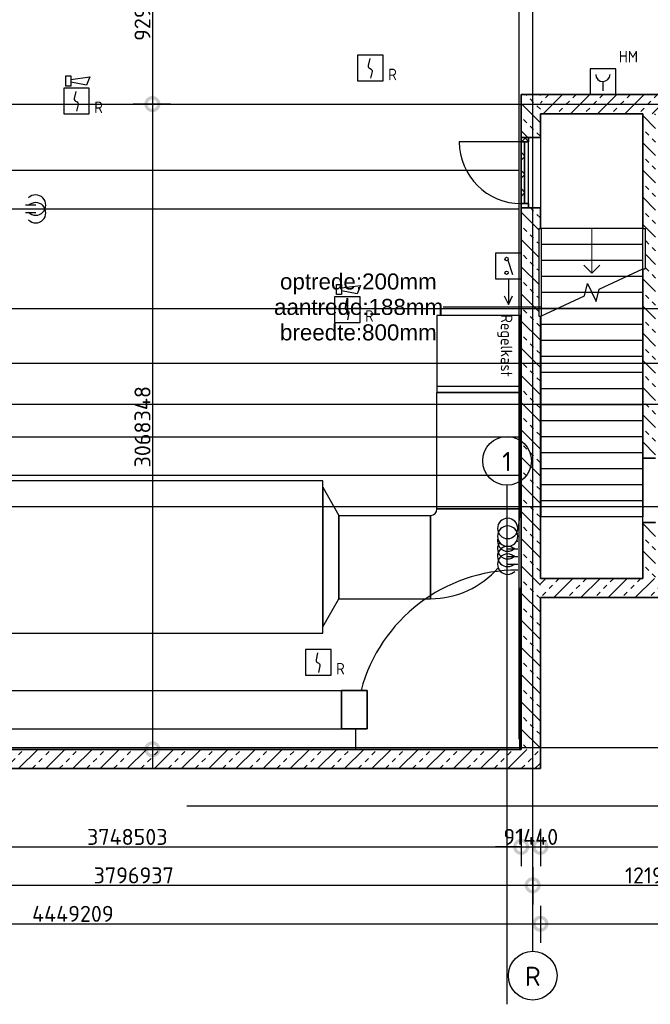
# Model space of a CAD drawing. Header units: millimetres. Extents: x 30 to 114532, y 6 to 49279.
# Tile 2 of 10: x 65403 to 75248, y 11221 to 26581. Entities that reach past the tile are written whole.
import ezdxf
from ezdxf.enums import TextEntityAlignment as Align

# ---------------------------------------------------------------- set-up
doc = ezdxf.new("R2010")
doc.units = ezdxf.units.MM
doc.header["$LTSCALE"] = 100
for name, pattern in [('NLRS_stramien', [1650, 1000, -250, 150, -250]), ('NLRS_streep-kort', [400, 200, -200]), ('SW_doorsnedelijn', [1950, 750, -150, 0, -150, 750, -150])]:
    doc.linetypes.add(name, pattern=pattern)
doc.layers.add('EL6511--', color=3, linetype='Continuous')
doc.layers.add('XREF', color=254, linetype='Continuous')
doc.styles.add('Arial_2', font='arial.ttf', dxfattribs={"height": 250})
doc.styles.add('ISOCPEUR', font='isocpeur.ttf', dxfattribs={"height": 300})
doc.styles.add('ISOCPEUR_1', font='isocpeur.ttf', dxfattribs={"height": 250})
doc.styles.add('STABICAD-018', font='ISOCP.SHX', dxfattribs={"height": 180})
doc.dimstyles.new('NLRS_2_5mm_mm_bol_continuous_swe', dxfattribs={"dimscale": 304.8, "dimtxt": 0.816914, "dimasz": 1.312336, "dimexe": 0.984252, "dimexo": 0.0625, "dimgap": 0.098425, "dimtad": 1, "dimdec": 0, "dimlfac": 304.8, "dimdsep": 46, "dimtxsty": 'ISOCPEUR_1', "dimblk1": 'DOTSMALL', "dimblk2": 'DOTSMALL', "dimsah": 1, "dimcen": 0.09, "dimdle": 0.984252, "dimazin": 0, "dimtfac": 1, "dimtdec": 4, "dimtix": 1, "dimtmove": 0, "dimatfit": 3, "dimfxl": 0.003229, "dimfxlon": 1, "dimtvp": 1, "dimtolj": 1, "dimtzin": 0, "dimarcsym": 2})
pattern_1 = [(45, (73010.08, 3520.52), (-141.4214, 141.4214), []), (135, (73010.08, 3520.52), (-141.4214, -141.4214), [])]

# ---------------------------------------------------------------- blocks, each defined once
blk = doc.blocks.new('_DotSmall')
at = {"color": 0, "linetype": 'ByBlock', "const_width": 0.5}
blk.add_lwpolyline([(-0.0625, 0, 1), (0.0625, 0, 1)], format="xyb", close=True, dxfattribs=at)
blk = doc.blocks.new('*D14')
at = {"layer": 'Defpoints', "color": 0, "lineweight": 100, "transparency": 16777216}
for p in [(67175, 28314), (67475, 25264), (67775, 25264)]:
    blk.add_point(p, dxfattribs=at)
at = {"layer": 'XREF', "color": 0, "lineweight": -2, "transparency": 16777216}
for p, q in [((67475, 28614), (67475, 24964)), ((67194, 28314), (67775, 28314)), ((67756, 25264), (67175, 25264))]:
    blk.add_line(p, q, dxfattribs=at)
at = {"layer": 'XREF', "color": 0, "lineweight": -2, "transparency": 16777216, "xscale": 400, "yscale": 400, "zscale": 400}
for p, rotation in [((67475, 28314), 90), ((67475, 25264), 270)]:
    blk.add_blockref('_DotSmall', p, dxfattribs=dict(at, rotation=rotation))
at = {"layer": 'XREF', "color": 0, "transparency": 16777216, "insert": (67320, 26789), "char_height": 250, "width": 850.41, "attachment_point": 5, "rotation": 90, "style": 'ISOCPEUR_1'}
blk.add_mtext('\\A1;929640', dxfattribs=at)
blk = doc.blocks.new('*D15')
at = {"layer": 'Defpoints', "color": 0, "lineweight": 100, "transparency": 16777216}
for p in [(67775, 25264), (67475, 15198), (67775, 15198)]:
    blk.add_point(p, dxfattribs=at)
at = {"layer": 'XREF', "color": 0, "lineweight": -2, "transparency": 16777216}
for p, q in [((67475, 25564), (67475, 14898)), ((67756, 25264), (67175, 25264)), ((67756, 15198), (67175, 15198))]:
    blk.add_line(p, q, dxfattribs=at)
at = {"layer": 'XREF', "color": 0, "lineweight": -2, "transparency": 16777216, "xscale": 400, "yscale": 400, "zscale": 400}
for p, rotation in [((67475, 25264), 90), ((67475, 15198), 270)]:
    blk.add_blockref('_DotSmall', p, dxfattribs=dict(at, rotation=rotation))
at = {"layer": 'XREF', "color": 0, "transparency": 16777216, "insert": (67320, 20231), "char_height": 250, "width": 999.81, "attachment_point": 5, "rotation": 90, "style": 'ISOCPEUR_1'}
blk.add_mtext('\\A1;3068348', dxfattribs=at)
blk = doc.blocks.new('*D33')
at = {"layer": 'Defpoints', "color": 0, "lineweight": 100, "transparency": 16777216}
for p in [(60955, 13377), (73412, 13377), (73412, 13077)]:
    blk.add_point(p, dxfattribs=at)
at = {"layer": 'XREF', "color": 0, "lineweight": -2, "transparency": 16777216}
for p, q in [((60955, 13358), (60955, 12777)), ((73412, 13358), (73412, 12777)), ((60655, 13077), (73712, 13077))]:
    blk.add_line(p, q, dxfattribs=at)
at = {"layer": 'XREF', "color": 0, "lineweight": -2, "transparency": 16777216, "xscale": 400, "yscale": 400, "zscale": 400, "rotation": 180}
blk.add_blockref('_DotSmall', (60955, 13077), dxfattribs=at)
at = {"layer": 'XREF', "color": 0, "lineweight": -2, "transparency": 16777216, "xscale": 400, "yscale": 400, "zscale": 400}
blk.add_blockref('_DotSmall', (73412, 13077), dxfattribs=at)
at = {"layer": 'XREF', "color": 0, "transparency": 16777216, "insert": (67183, 13232), "char_height": 250, "width": 1028.54, "attachment_point": 5, "style": 'ISOCPEUR_1'}
blk.add_mtext('\\A1;3796937', dxfattribs=at)
blk = doc.blocks.new('*D34')
at = {"layer": 'Defpoints', "color": 0, "lineweight": 100, "transparency": 16777216}
for p in [(73412, 13377), (77412, 13377), (77412, 13077)]:
    blk.add_point(p, dxfattribs=at)
at = {"layer": 'XREF', "color": 0, "lineweight": -2, "transparency": 16777216}
for p, q in [((73412, 13358), (73412, 12777)), ((77412, 13358), (77412, 12777)), ((73112, 13077), (77712, 13077))]:
    blk.add_line(p, q, dxfattribs=at)
at = {"layer": 'XREF', "color": 0, "lineweight": -2, "transparency": 16777216, "xscale": 400, "yscale": 400, "zscale": 400, "rotation": 180}
blk.add_blockref('_DotSmall', (73412, 13077), dxfattribs=at)
at = {"layer": 'XREF', "color": 0, "lineweight": -2, "transparency": 16777216, "xscale": 400, "yscale": 400, "zscale": 400}
blk.add_blockref('_DotSmall', (77412, 13077), dxfattribs=at)
at = {"layer": 'XREF', "color": 0, "transparency": 16777216, "insert": (75412, 13232), "char_height": 250, "width": 879.14, "attachment_point": 5, "style": 'ISOCPEUR_1'}
blk.add_mtext('\\A1;1219200', dxfattribs=at)
blk = doc.blocks.new('*D52')
at = {"layer": 'Defpoints', "color": 0, "lineweight": 100, "transparency": 16777216}
for p in [(58935, 12777), (73532, 12777), (73532, 12477)]:
    blk.add_point(p, dxfattribs=at)
at = {"layer": 'XREF', "color": 0, "lineweight": -2, "transparency": 16777216}
for p, q in [((58935, 12758), (58935, 12177)), ((73532, 12758), (73532, 12177)), ((58635, 12477), (73832, 12477))]:
    blk.add_line(p, q, dxfattribs=at)
at = {"layer": 'XREF', "color": 0, "lineweight": -2, "transparency": 16777216, "xscale": 400, "yscale": 400, "zscale": 400, "rotation": 180}
blk.add_blockref('_DotSmall', (58935, 12477), dxfattribs=at)
at = {"layer": 'XREF', "color": 0, "lineweight": -2, "transparency": 16777216, "xscale": 400, "yscale": 400, "zscale": 400}
blk.add_blockref('_DotSmall', (73532, 12477), dxfattribs=at)
at = {"layer": 'XREF', "color": 0, "transparency": 16777216, "insert": (66233, 12632), "char_height": 250, "width": 1028.54, "attachment_point": 5, "style": 'ISOCPEUR_1'}
blk.add_mtext('\\A1;4449209', dxfattribs=at)
blk = doc.blocks.new('*D53')
at = {"layer": 'Defpoints', "color": 0, "lineweight": 100, "transparency": 16777216}
for p in [(73532, 12777), (81412, 12777), (81412, 12477)]:
    blk.add_point(p, dxfattribs=at)
at = {"layer": 'XREF', "color": 0, "lineweight": -2, "transparency": 16777216}
for p, q in [((73532, 12758), (73532, 12177)), ((81412, 12758), (81412, 12177)), ((73232, 12477), (81712, 12477))]:
    blk.add_line(p, q, dxfattribs=at)
at = {"layer": 'XREF', "color": 0, "lineweight": -2, "transparency": 16777216, "xscale": 400, "yscale": 400, "zscale": 400, "rotation": 180}
blk.add_blockref('_DotSmall', (73532, 12477), dxfattribs=at)
at = {"layer": 'XREF', "color": 0, "lineweight": -2, "transparency": 16777216, "xscale": 400, "yscale": 400, "zscale": 400}
blk.add_blockref('_DotSmall', (81412, 12477), dxfattribs=at)
at = {"layer": 'XREF', "color": 0, "transparency": 16777216, "insert": (77472, 12632), "char_height": 250, "width": 850.41, "attachment_point": 5, "style": 'ISOCPEUR_1'}
blk.add_mtext('\\A1;2401824', dxfattribs=at)
blk = doc.blocks.new('*D69')
at = {"layer": 'Defpoints', "color": 0, "lineweight": 100, "transparency": 16777216}
for p in [(60934, 13977), (73232, 13977), (73232, 13677)]:
    blk.add_point(p, dxfattribs=at)
at = {"layer": 'XREF', "color": 0, "lineweight": -2, "transparency": 16777216}
for p, q in [((60934, 13958), (60934, 13377)), ((73232, 13958), (73232, 13377)), ((60634, 13677), (73532, 13677))]:
    blk.add_line(p, q, dxfattribs=at)
at = {"layer": 'XREF', "color": 0, "lineweight": -2, "transparency": 16777216, "xscale": 400, "yscale": 400, "zscale": 400, "rotation": 180}
blk.add_blockref('_DotSmall', (60934, 13677), dxfattribs=at)
at = {"layer": 'XREF', "color": 0, "lineweight": -2, "transparency": 16777216, "xscale": 400, "yscale": 400, "zscale": 400}
blk.add_blockref('_DotSmall', (73232, 13677), dxfattribs=at)
at = {"layer": 'XREF', "color": 0, "transparency": 16777216, "insert": (67083, 13832), "char_height": 250, "width": 999.81, "attachment_point": 5, "style": 'ISOCPEUR_1'}
blk.add_mtext('\\A1;3748503', dxfattribs=at)
blk = doc.blocks.new('*D70')
at = {"layer": 'Defpoints', "color": 0, "lineweight": 100, "transparency": 16777216}
for p in [(73232, 13977), (73532, 13977), (73532, 13677)]:
    blk.add_point(p, dxfattribs=at)
at = {"layer": 'XREF', "color": 0, "lineweight": -2, "transparency": 16777216}
for p, q in [((73232, 13958), (73232, 13377)), ((73532, 13958), (73532, 13377)), ((73232, 13677), (72832, 13677)), ((73232, 13677), (73532, 13677)), ((73532, 13677), (73932, 13677))]:
    blk.add_line(p, q, dxfattribs=at)
at = {"layer": 'XREF', "color": 0, "lineweight": -2, "transparency": 16777216, "xscale": 400, "yscale": 400, "zscale": 400}
blk.add_blockref('_DotSmall', (73232, 13677), dxfattribs=at)
at = {"layer": 'XREF', "color": 0, "lineweight": -2, "transparency": 16777216, "xscale": 400, "yscale": 400, "zscale": 400, "rotation": 180}
blk.add_blockref('_DotSmall', (73532, 13677), dxfattribs=at)
at = {"layer": 'XREF', "color": 0, "transparency": 16777216, "insert": (73382, 13832), "char_height": 250, "width": 637.81, "attachment_point": 5, "style": 'ISOCPEUR_1'}
blk.add_mtext('\\A1;91440', dxfattribs=at)
blk = doc.blocks.new('*D71')
at = {"layer": 'Defpoints', "color": 0, "lineweight": 100, "transparency": 16777216}
for p in [(73532, 13977), (81012, 13977), (81012, 13677)]:
    blk.add_point(p, dxfattribs=at)
at = {"layer": 'XREF', "color": 0, "lineweight": -2, "transparency": 16777216}
for p, q in [((73532, 13958), (73532, 13377)), ((81012, 13958), (81012, 13377)), ((73232, 13677), (81312, 13677))]:
    blk.add_line(p, q, dxfattribs=at)
at = {"layer": 'XREF', "color": 0, "lineweight": -2, "transparency": 16777216, "xscale": 400, "yscale": 400, "zscale": 400, "rotation": 180}
blk.add_blockref('_DotSmall', (73532, 13677), dxfattribs=at)
at = {"layer": 'XREF', "color": 0, "lineweight": -2, "transparency": 16777216, "xscale": 400, "yscale": 400, "zscale": 400}
blk.add_blockref('_DotSmall', (81012, 13677), dxfattribs=at)
at = {"layer": 'XREF', "color": 0, "transparency": 16777216, "insert": (77272, 13832), "char_height": 250, "width": 879.14, "attachment_point": 5, "style": 'ISOCPEUR_1'}
blk.add_mtext('\\A1;2279904', dxfattribs=at)
blk = doc.blocks.new('VB653ORM')
at = {"color": 0, "linetype": 'Continuous'}
for p, q in [((-2, 2), (-2, -2)), ((2, 2), (-2, 2)), ((2, -2), (2, 2)), ((-2, -2), (2, -2))]:
    blk.add_line(p, q, dxfattribs=at)
blk.add_lwpolyline([(-0.12, 1.47), (-0.34, 0.38, 0.399092), (-0.04, -0.09, -0.403068), (0.25, -0.56), (0.02, -1.6)], format="xyb", dxfattribs=at)
at = {"color": 0, "linetype": 'Continuous', "style": 'STABICAD-018'}
for tag, p in [('CODING1', (-1.22, 12.19)), ('CODING2', (-0.95, 9.73)), ('ARTICLECODE', (0.78, 6.96)), ('FIREPROTECTION_PANEL', (0.78, 4.65)), ('FIREPROTECTION_ZONE', (0.05, 2.88)), ('FIREPROTECTION_HARDWARENUMBER', (5.42, -4.4))]:
    blk.add_attdef(tag, text='', height=1.8, dxfattribs=at).set_placement(p, align=Align.MIDDLE)
blk.add_attdef('TEXT1', (3.46, -3.38), '', height=1.8, dxfattribs=at)
blk = doc.blocks.new('VB655IS2')
at = {"color": 0, "linetype": 'Continuous'}
blk.add_lwpolyline([(-1.67, 2.33), (-1.67, 3.91), (-0.89, 3.91), (-0.89, 2.33)], close=True, dxfattribs=at)
blk.add_lwpolyline([(-0.89, 3.37), (2.06, 3.76), (1.54, 2.45), (-0.89, 2.95)], dxfattribs=at)
blk = doc.blocks.new('*U94')
at = {"color": 0, "linetype": 'Continuous'}
for p, q in [((-2, 2), (-2, -2)), ((2, 2), (-2, 2)), ((2, -2), (2, 2)), ((-2, -2), (2, -2))]:
    blk.add_line(p, q, dxfattribs=at)
blk.add_lwpolyline([(-0.12, 1.47), (-0.34, 0.38, 0.399092), (-0.04, -0.09, -0.403068), (0.25, -0.56), (0.02, -1.6)], format="xyb", dxfattribs=at)
at = {"color": 0, "linetype": 'Continuous', "lineweight": 100}
blk.add_blockref('VB655IS2', (0, 0), dxfattribs=at)
at = {"color": 0, "linetype": 'Continuous', "style": 'STABICAD-018'}
for tag, p in [('CODING1', (-1.22, 12.19)), ('CODING2', (-0.95, 9.73)), ('ARTICLECODE', (0.78, 6.96)), ('FIREPROTECTION_PANEL', (0.78, 4.65)), ('FIREPROTECTION_ZONE', (0.05, 2.88)), ('FIREPROTECTION_HARDWARENUMBER', (5.42, -4.4))]:
    blk.add_attdef(tag, text='', height=1.8, dxfattribs=at).set_placement(p, align=Align.MIDDLE)
blk.add_attdef('TEXT1', (3.46, -3.38), '', height=1.8, dxfattribs=at)
blk = doc.blocks.new('VB654UEH')
at = {"color": 0, "linetype": 'Continuous'}
for p, q in [((-2, 5), (-2, 1)), ((2, 5), (-2, 5)), ((2, 1), (2, 5)), ((-0.88, 2.92), (1.33, 3.67)), ((6, 3), (4.67, 3.67)), ((2, 3), (6, 3)), ((4.67, 2.33), (6, 3)), ((-2, 1), (2, 1))]:
    blk.add_line(p, q, dxfattribs=at)
for centre in [(-1.07, 2.73), (1.07, 2.73)]:
    blk.add_circle(centre, 0.267, dxfattribs=at)
at = {"color": 0, "linetype": 'Continuous', "style": 'STABICAD-018'}
for tag, p in [('CODING1', (-0.47, 15.78)), ('CODING2', (-0.2, 13.32)), ('ARTICLECODE', (1.45, 11.06)), ('FIREPROTECTION_PANEL', (1.45, 8.74)), ('FIREPROTECTION_ZONE', (0.8, 6.48)), ('FIREPROTECTION_HARDWARENUMBER', (8.08, 0.39))]:
    blk.add_attdef(tag, text='', height=1.8, dxfattribs=at).set_placement(p, align=Align.MIDDLE)
blk = doc.blocks.new('VB653HAM')
at = {"color": 0, "linetype": 'Continuous'}
for p, q in [((-2, 5), (-2, 1)), ((2, 5), (-2, 5)), ((2, 1), (2, 5)), ((0, 3), (0, 1.59)), ((-2, 1), (2, 1))]:
    blk.add_line(p, q, dxfattribs=at)
for major_axis, ratio, start_param, end_param in [((-0.795, 0.795), 0.999959, 0.785419, 2.356174), ((0.819, 0.819), 0.942311, 3.956683, 5.468095)]:
    blk.add_ellipse((0, 4.12), major_axis=major_axis, ratio=ratio, start_param=start_param, end_param=end_param, dxfattribs=at)
at = {"color": 0, "linetype": 'Continuous', "style": 'STABICAD-018'}
for tag, p in [('CODING1', (-0.94, 16.07)), ('CODING2', (-0.67, 13.61)), ('ARTICLECODE', (0.81, 11.29)), ('FIREPROTECTION_PANEL', (0.81, 8.98)), ('FIREPROTECTION_ZONE', (0.33, 6.76)), ('FIREPROTECTION_HARDWARENUMBER', (8.6, 4.46))]:
    blk.add_attdef(tag, text='', height=1.8, dxfattribs=at).set_placement(p, align=Align.MIDDLE)
blk.add_attdef('TEXT1', (2.86, 0.02), '', height=1.8, dxfattribs=at)

msp = doc.modelspace()

# ---------------------------------------------------------------- hatches: boundary and pattern name
at = {"layer": 'XREF', "lineweight": 9}
h = msp.add_hatch(dxfattribs=at)
h.set_pattern_fill('FP_8', color=256, angle=45, style=0, pattern_type=2)
h.set_pattern_definition([(135, (73531.9, 20306.1), (-212.132, -212.132), []), (135, (73531.9, 20518.25), (-212.132, -212.132), [75, -75])])
h.paths.add_polyline_path([(73231.9064, 15197.735), (73531.9064, 15197.735), (73531.9064, 21955.2962), (73506.0345, 21953.6675), (73506.0345, 23324.4921), (73531.9064, 23324.4921), (73531.9064, 23644.4921), (73231.9064, 23644.4921), (73231.9064, 15937.1673)])
h.paths.add_polyline_path([(73531.9064, 24744.4921), (73531.9064, 25414.4921), (73231.9064, 25414.4921), (73231.9064, 24744.4921), (73345.9064, 24744.4921)])
h = msp.add_hatch(dxfattribs=at)
h.set_pattern_fill('FP_6', color=256, angle=-315, style=0, pattern_type=2)
h.set_pattern_definition([(225, (77271.9, 25414.5), (212.132, -212.132), []), (225, (77059.77, 25414.5), (212.132, -212.132), [75, -75])])
h.paths.add_polyline_path([(81011.9064, 25114.4921), (81011.9064, 25414.4921), (77336.9064, 25414.4921), (77336.9064, 25275.9921), (77349.4064, 25275.9921), (77349.4064, 25264.4921), (77347.9064, 25264.4921), (77347.9064, 25274.4921), (77336.9064, 25274.4921), (77337.9064, 25114.4921), (80238.1746, 25114.4921)])
h.paths.add_polyline_path([(75670.9064, 25114.4921), (75681.9064, 25114.4921), (75681.9064, 25274.4921), (75670.9064, 25274.4921), (75670.9064, 25264.4921), (75669.4064, 25264.4921), (75669.4064, 25275.9921), (75681.9064, 25275.9921), (75681.9064, 25414.4921), (73531.9064, 25414.4921), (73531.9064, 25114.4921), (75669.4064, 25114.4921)])
h = msp.add_hatch(dxfattribs=at)
h.set_pattern_fill('FP_12', color=256, angle=45, style=0, pattern_type=2)
h.set_pattern_definition([(135, (75331.1, 21489.5), (-212.132, -212.132), []), (135, (75331.1, 21701.62), (-212.132, -212.132), [75, -75])])
h.paths.add_polyline_path([(75331.1064, 17864.4921), (75331.1064, 18738.1409), (75131.1064, 18738.1409), (75131.1064, 17864.4921)])
h.paths.add_polyline_path([(75331.1064, 19738.1409), (75331.1064, 25114.4921), (75131.1064, 25114.4921), (75131.1064, 23324.4921), (75165.7064, 23324.4921), (75165.7064, 22695.3167), (75131.1064, 22692.7987), (75131.1064, 19738.1409)])
h = msp.add_hatch(dxfattribs=at)
h.set_pattern_fill('FP_24', color=256, angle=90, style=0, pattern_type=2)
h.set_pattern_definition(pattern_1)
h.paths.add_polyline_path([(73231.9064, 23644.4921), (73345.9064, 23644.4921), (73345.9064, 23711.4921), (73231.9064, 23711.4921)])
h.paths.add_polyline_path([(73231.9064, 24677.4921), (73345.9064, 24677.4921), (73345.9064, 24744.4921), (73231.9064, 24744.4921)])
h = msp.add_hatch(dxfattribs=at)
h.set_pattern_fill('FP_24', color=256, angle=90, style=0, pattern_type=2)
h.set_pattern_definition(pattern_1)
h.paths.add_polyline_path([(73285.9064, 23711.4921), (73285.9064, 24677.4921), (73231.9064, 24677.4921), (73231.9064, 23711.4921)])
h = msp.add_hatch(dxfattribs=at)
h.set_pattern_fill('FP_9', color=256, angle=-315, style=0, pattern_type=2)
h.set_pattern_definition([(225, (77433.9, 17864.5), (212.132, -212.132), []), (225, (77221.76, 17864.5), (212.132, -212.132), [75, -75])])
h.paths.add_polyline_path([(81411.9064, 17564.4921), (81411.9064, 17864.4921), (73531.9064, 17864.4921), (73531.9064, 17564.4921), (76483.2338, 17564.4921)])
h = msp.add_hatch(dxfattribs=at)
h.set_pattern_fill('FP_21', color=256, angle=45, style=0, pattern_type=2)
h.set_pattern_definition([(45, (66233.34, 14897.73), (-212.132, 212.132), []), (45, (66445.47, 14897.73), (-212.132, 212.132), [75, -75])])
h.paths.add_polyline_path([(73531.9064, 14897.735), (73531.9064, 15197.735), (58934.7635, 15197.735), (58934.7635, 14897.735), (72728.2929, 14897.735)])

# ---------------------------------------------------------------- linework, layer by layer
at = {"layer": 'XREF', "linetype": 'NLRS_stramien'}
for p, q in [((73411.9064, 12047.4983), (73411.9064, 48519.2394)), ((55551.4239, 25264.4921), (86552.3583, 25264.4921)), ((55551.4239, 22074.4921), (86552.3583, 22074.4921)), ((55551.4239, 21224.4921), (86552.3583, 21224.4921)), ((73011.4467, 11220.5509), (73011.4467, 19318.9075)), ((55551.4239, 18984.4921), (86552.3583, 18984.4921)), ((55551.4239, 15224.4921), (86552.3583, 15224.4921)), ((68011.4467, 14318.9075), (86552.3583, 14318.9075))]:
    msp.add_line(p, q, dxfattribs=at)
at = {"layer": 'XREF'}
for p, q in [((73201.9064, 15359.2011), (73201.9064, 45183.5397)), ((73531.9064, 24744.4921), (73531.9064, 23644.4921)), ((73231.9064, 24677.4921), (72265.9064, 24677.4921)), ((73345.9064, 23711.4921), (73345.9064, 24677.4921)), ((61253.9191, 24232.2165), (73201.9064, 24232.2165)), ((65652.4192, 23689.0681), (65493.6692, 23689.0681)), ((61253.9191, 23632.2165), (73201.9064, 23632.2165)), ((65652.4192, 23569.0681), (65493.6692, 23569.0681)), ((73506.0345, 23324.4921), (73546.0345, 23324.4921)), ((73506.0345, 23324.4921), (73506.0345, 21953.6675)), ((75125.7064, 23324.4921), (73546.0345, 23324.4921)), ((73546.0345, 23324.4921), (73546.0345, 21956.1856)), ((75125.7064, 23324.4921), (75165.7064, 23324.4921)), ((75125.7064, 23324.4921), (75125.7064, 22692.7987)), ((75165.7064, 23324.4921), (75165.7064, 22695.3167)), ((75125.7064, 23074.4921), (73546.0345, 23074.4921)), ((75125.7064, 22824.4921), (73546.0345, 22824.4921)), ((74449.1589, 22377.3194), (75131.1064, 22695.3167)), ((75125.7064, 22692.7987), (75131.1064, 22695.3167)), ((75131.1064, 22695.3167), (75165.7064, 22695.3167)), ((74871.9972, 22574.4921), (73546.0345, 22574.4921)), ((74222.582, 22271.6648), (74269.8364, 22466.1027)), ((74269.8364, 22466.1027), (74401.9046, 22182.8815)), ((74235.4206, 22324.4921), (73546.0345, 22324.4921)), ((74436.3203, 22324.4921), (74335.8705, 22324.4921)), ((74401.9046, 22182.8815), (74449.1589, 22377.3194)), ((73540.6345, 21953.6675), (74222.582, 22271.6648)), ((73540.6345, 22093.8208), (72013.024, 22093.8208)), ((73799.7437, 22074.4921), (73546.0345, 22074.4921)), ((73216.9209, 21963.5952), (71916.9209, 21963.5952)), ((71916.9209, 21963.5952), (71916.9209, 20863.5952)), ((73216.9209, 20863.5952), (73216.9209, 21963.5952)), ((73506.0345, 21953.6675), (73540.6345, 21953.6675)), ((73540.6345, 21953.6675), (73546.0345, 21956.1856)), ((73540.6345, 21955.8456), (73540.6345, 21953.6675)), ((71916.9209, 20863.5952), (73216.9209, 20863.5952)), ((71916.9209, 20863.5952), (71916.9209, 20763.5952)), ((71916.9209, 20763.5952), (73216.9209, 20763.5952)), ((71916.9209, 18948.3711), (71916.9209, 20763.5952)), ((73216.9209, 20763.5952), (71916.9209, 20763.5952)), ((73216.9209, 20763.5952), (73216.9209, 20863.5952)), ((73216.9209, 18948.3711), (73216.9209, 20763.5952)), ((61253.9191, 20075.6027), (73201.9064, 20075.6027)), ((75131.1064, 18738.1409), (75131.1064, 19738.1409)), ((61253.9191, 19475.6027), (73201.9064, 19475.6027)), ((66859.7467, 19387.8711), (63585.2467, 19387.8711)), ((70134.2467, 19387.8711), (66859.7467, 19387.8711)), ((70134.2467, 18198.3711), (70134.2467, 19387.8711)), ((70134.2467, 19287.8711), (70135.2467, 19287.8711)), ((70135.2467, 19287.8711), (70135.2467, 17108.8711)), ((70135.2467, 19286.1131), (70384.2467, 18848.3711)), ((73216.9209, 18948.3711), (71916.9209, 18948.3711)), ((71916.9209, 18948.3711), (73216.9209, 18948.3711)), ((70384.2467, 17548.3711), (70384.2467, 18848.3711)), ((70384.2467, 18848.3711), (71816.9209, 18848.3711)), ((70384.2467, 18848.3711), (70384.2467, 17548.3711)), ((71816.9209, 18848.3711), (71816.9209, 17548.3711)), ((71816.9209, 17548.3711), (71816.9209, 18848.3711)), ((73159.4577, 18446.8046), (73179.3923, 18446.8046)), ((73020.6423, 18326.8046), (73179.3923, 18326.8046)), ((70134.2467, 17008.8711), (70134.2467, 18198.3711)), ((73020.6423, 18206.8046), (73179.3923, 18206.8046)), ((73020.6423, 18086.8046), (73179.3923, 18086.8046)), ((73211.9064, 17714.4921), (73231.9064, 17714.4921)), ((73211.9064, 15197.735), (73211.9064, 17714.4921)), ((70135.2467, 17110.6291), (70384.2467, 17548.3711)), ((70384.2467, 17548.3711), (71816.9209, 17548.3711)), ((70135.2467, 17108.8711), (70134.2467, 17108.8711)), ((63585.2467, 17008.8711), (66859.7467, 17008.8711)), ((66859.7467, 17008.8711), (70134.2467, 17008.8711)), ((61253.9191, 16118.2487), (70425.8855, 16118.2487)), ((61253.9191, 15518.2487), (70425.8855, 15518.2487)), ((70645.8855, 15518.2487), (70645.8855, 15197.735))]:
    msp.add_line(p, q, dxfattribs=at)
at = {"layer": 'XREF', "lineweight": 35}
for p, q in [((75681.9064, 25414.4921), (73231.9064, 25414.4921)), ((73231.9064, 25414.4921), (73231.9064, 24744.4921)), ((73531.9064, 25114.4921), (75131.1064, 25114.4921)), ((73531.9064, 24744.4921), (73531.9064, 25114.4921)), ((75131.1064, 25114.4921), (75131.1064, 23324.4921)), ((73345.9064, 24744.4921), (73231.9064, 24744.4921)), ((73231.9064, 24744.4921), (73231.9064, 24677.4921)), ((73345.9064, 24744.4921), (73531.9064, 24744.4921)), ((73345.9064, 24677.4921), (73345.9064, 24744.4921)), ((73231.9064, 24677.4921), (73345.9064, 24677.4921)), ((73231.9064, 24677.4921), (73231.9064, 23711.4921)), ((73285.9064, 24677.4921), (73231.9064, 24677.4921)), ((73285.9064, 23711.4921), (73285.9064, 24677.4921)), ((73345.9064, 23711.4921), (73231.9064, 23711.4921)), ((73231.9064, 23711.4921), (73231.9064, 23644.4921)), ((73231.9064, 23711.4921), (73285.9064, 23711.4921)), ((73345.9064, 23644.4921), (73345.9064, 23711.4921)), ((73231.9064, 23644.4921), (73231.9064, 15197.735)), ((73231.9064, 23644.4921), (73345.9064, 23644.4921)), ((73531.9064, 23644.4921), (73345.9064, 23644.4921)), ((73531.9064, 23324.4921), (73531.9064, 23644.4921)), ((75131.1064, 22693.1386), (75131.1064, 19738.1409)), ((73531.9064, 17864.4921), (73531.9064, 21955.2962)), ((75131.1064, 19738.1409), (75331.1064, 19738.1409)), ((75131.1064, 18738.1409), (75131.1064, 17864.4921)), ((75331.1064, 18738.1409), (75131.1064, 18738.1409)), ((75131.1064, 17864.4921), (73531.9064, 17864.4921)), ((73531.9064, 14897.735), (73531.9064, 17564.4921)), ((73531.9064, 17564.4921), (81411.9064, 17564.4921)), ((70825.8855, 16118.2487), (70425.8855, 16118.2487)), ((70425.8855, 16118.2487), (70425.8855, 15518.2487)), ((70825.8855, 15518.2487), (70825.8855, 16118.2487)), ((70425.8855, 15518.2487), (70825.8855, 15518.2487)), ((73231.9064, 15197.735), (60933.6695, 15197.735)), ((58934.7635, 14897.735), (73531.9064, 14897.735))]:
    msp.add_line(p, q, dxfattribs=at)
at = {"layer": 'XREF', "linetype": 'NLRS_streep-kort'}
for p, q in [((75125.7064, 23324.4921), (73546.0345, 23324.4921)), ((75125.7064, 23074.4921), (73546.0345, 23074.4921)), ((75125.7064, 22824.4921), (73546.0345, 22824.4921)), ((74871.9972, 22574.4921), (73546.0345, 22574.4921)), ((75131.1064, 22574.4921), (74871.9972, 22574.4921)), ((75131.1064, 22574.4921), (74871.9972, 22574.4921)), ((74235.4206, 22324.4921), (73546.0345, 22324.4921)), ((74335.8705, 22324.4921), (74235.4206, 22324.4921)), ((74335.8705, 22324.4921), (74235.4206, 22324.4921)), ((74436.3203, 22324.4921), (74335.8705, 22324.4921)), ((75131.1064, 22324.4921), (74436.3203, 22324.4921)), ((75131.1064, 22324.4921), (74436.3203, 22324.4921)), ((75131.1064, 22163.2018), (75131.1064, 18824.4921)), ((73799.7437, 22074.4921), (73546.0345, 22074.4921)), ((75131.1064, 22074.4921), (73799.7437, 22074.4921)), ((75131.1064, 22074.4921), (73799.7437, 22074.4921)), ((73540.6345, 21953.6675), (73540.6345, 18824.4921)), ((75131.1064, 21824.4921), (73540.6345, 21824.4921)), ((75131.1064, 21824.4921), (73540.6345, 21824.4921)), ((75131.1064, 21574.4921), (73540.6345, 21574.4921)), ((75131.1064, 21574.4921), (73540.6345, 21574.4921)), ((75131.1064, 21324.4921), (73540.6345, 21324.4921)), ((75131.1064, 21324.4921), (73540.6345, 21324.4921)), ((75131.1064, 21074.4921), (73540.6345, 21074.4921)), ((75131.1064, 21074.4921), (73540.6345, 21074.4921)), ((75131.1064, 20824.4921), (73540.6345, 20824.4921)), ((75131.1064, 20824.4921), (73540.6345, 20824.4921)), ((75131.1064, 20574.4921), (73540.6345, 20574.4921)), ((75131.1064, 20574.4921), (73540.6345, 20574.4921)), ((75131.1064, 20324.4921), (73540.6345, 20324.4921)), ((75131.1064, 20324.4921), (73540.6345, 20324.4921)), ((75131.1064, 20074.4921), (73540.6345, 20074.4921)), ((75131.1064, 20074.4921), (73540.6345, 20074.4921)), ((75131.1064, 19824.4921), (73540.6345, 19824.4921)), ((75131.1064, 19824.4921), (73540.6345, 19824.4921)), ((75131.1064, 19574.4921), (73540.6345, 19574.4921)), ((75131.1064, 19574.4921), (73540.6345, 19574.4921)), ((75131.1064, 19324.4921), (73540.6345, 19324.4921)), ((75131.1064, 19324.4921), (73540.6345, 19324.4921)), ((75131.1064, 19074.4921), (73540.6345, 19074.4921)), ((75131.1064, 19074.4921), (73540.6345, 19074.4921)), ((75131.1064, 18824.4921), (73540.6345, 18824.4921))]:
    msp.add_line(p, q, dxfattribs=at)
at = {"layer": 'XREF', "lineweight": 9}
for p, q in [((74335.8705, 23324.4921), (74335.8705, 23074.4921)), ((74335.8705, 23074.4921), (74335.8705, 22824.4921)), ((74335.8705, 22624.4921), (74210.8705, 22749.4921)), ((74335.8705, 22824.4921), (74335.8705, 22624.4921)), ((74335.8705, 22624.4921), (74460.8705, 22749.4921))]:
    msp.add_line(p, q, dxfattribs=at)
at = {"layer": 'XREF', "linetype": 'SW_doorsnedelijn'}
msp.add_line((57224.043, 20583.2437), (86532.5146, 20583.2437), dxfattribs=at)
at = {"layer": 'XREF'}
for centre in [(73011.4467, 19698.9075), (73411.9064, 11667.4983)]:
    msp.add_circle(centre, 380, dxfattribs=at)
for centre, radius, start, end in [((73231.9064, 24677.4921), 966, 180, 270), ((65652.4192, 23689.0681), 158.75, 90, 135), ((65652.4192, 23689.0681), 158.75, 0, 90), ((65652.4192, 23569.0681), 158.75, 90, 135), ((65652.4192, 23569.0681), 158.75, 0, 90), ((65652.4192, 23689.0681), 158.75, 270, 0), ((65652.4192, 23689.0681), 158.75, 225, 270), ((65652.4192, 23569.0681), 158.75, 270, 0), ((65652.4192, 23569.0681), 158.75, 225, 270), ((71816.9209, 18948.3711), 100, 270, 0), ((71816.9209, 18948.3711), 1400, 346.38374891, 0), ((73020.6423, 18643.7547), 158.75, 90, 180), ((73020.6423, 18643.7547), 158.75, 0, 90), ((73020.6423, 18643.7547), 158.75, 180, 270), ((73020.9717, 18523.7547), 158.75, 90, 180), ((73020.6423, 18643.7547), 158.75, 270, 0), ((73020.9717, 18523.7547), 158.75, 0, 90), ((71816.9209, 18948.3711), 1400, 344.80863718, 345.29126581), ((73020.6423, 18446.8046), 158.75, 166.76693747, 180), ((73020.6423, 18446.8046), 158.75, 180, 270), ((73020.9717, 18523.7547), 158.75, 180, 270), ((73020.9717, 18523.7547), 158.75, 270, 0), ((73020.6423, 18326.8046), 158.75, 141.12961824, 180), ((73020.6423, 18206.8046), 158.75, 90.64079463, 180), ((73020.6423, 18326.8046), 158.75, 180, 270), ((73020.6423, 18446.8046), 158.75, 270, 315), ((73020.6423, 18206.8046), 158.75, 45, 89.17742994), ((73020.6423, 18086.8046), 158.75, 90, 180), ((73020.6423, 18206.8046), 158.75, 180, 270), ((73020.6423, 18086.8046), 158.75, 45, 90), ((73020.6423, 18326.8046), 158.75, 270, 315), ((73179.3812, 15461.2492), 2533.4957, 90, 164.969969), ((71816.9209, 18948.3711), 1400, 270, 319.03887342), ((73020.6423, 18086.8046), 158.75, 180, 270), ((73020.6423, 18206.8046), 158.75, 270, 315), ((73020.6423, 18086.8046), 158.75, 270, 315)]:
    msp.add_arc(centre, radius, start, end, dxfattribs=at)

# ---------------------------------------------------------------- block references
at = {"layer": 'EL6511--', "linetype": 'Continuous', "lineweight": 100}
ref = msp.add_blockref('VB653ORM', (70878.8643, 25826.1652), dxfattribs=dict(at, xscale=100, yscale=100, zscale=100))
ref.add_attrib('TEXT1', 'R', (71156.8643, 25636.1652), dxfattribs={"layer": '0', "color": 1, "linetype": 'Continuous', "lineweight": 100, "height": 180, "style": 'STABICAD-018'})
ref = msp.add_blockref('VB653HAM', (74508.1409, 25314.4921), dxfattribs=dict(at, xscale=100, yscale=100, zscale=100))
ref.add_attrib('TEXT1', 'HM', (74758.1409, 25914.4921), dxfattribs={"layer": '0', "color": 1, "linetype": 'Continuous', "lineweight": 100, "height": 180, "style": 'STABICAD-018'})
ref = msp.add_blockref('*U94', (66289.6369, 25313.0086), dxfattribs=dict(at, xscale=100, yscale=100, zscale=100))
ref.add_attrib('TEXT1', 'R', (66567.6369, 25123.0086), dxfattribs={"layer": '0', "color": 1, "linetype": 'Continuous', "lineweight": 100, "height": 180, "style": 'STABICAD-018'})
ref = msp.add_blockref('VB654UEH', (72731.9064, 22740.2315), dxfattribs=dict(at, xscale=100, yscale=100, zscale=100, rotation=270))
ref.add_attrib('ARTICLECODE', 'Regelkast', dxfattribs={"layer": '0', "color": 1, "linetype": 'Continuous', "lineweight": 100, "height": 180, "rotation": 270, "style": 'STABICAD-018'}).set_placement((72976.6136, 21496.9658), align=Align.MIDDLE)
ref = msp.add_blockref('*U94', (70517.3502, 22058.1869), dxfattribs=dict(at, xscale=100, yscale=100, zscale=100))
ref.add_attrib('TEXT1', 'R', (70795.3502, 21868.1869), dxfattribs={"layer": '0', "color": 1, "linetype": 'Continuous', "lineweight": 100, "height": 180, "style": 'STABICAD-018'})
ref = msp.add_blockref('VB653ORM', (70065.1994, 16556.5814), dxfattribs=dict(at, xscale=100, yscale=100, zscale=100))
ref.add_attrib('TEXT1', 'R', (70343.1994, 16366.5814), dxfattribs={"layer": '0', "color": 1, "linetype": 'Continuous', "lineweight": 100, "height": 180, "style": 'STABICAD-018'})

# ---------------------------------------------------------------- texts
at = {"layer": 'XREF', "attachment_point": 1}
for s, insert, char_height, width, style in [('optrede:200mm', (69466.6282, 22621.8208), 250, 2966.24375, 'Arial_2'), ('aantrede:188mm', (69374.024, 22224.9458), 250, 3190.71625, 'Arial_2'), ('breedte:800mm', (69466.6282, 21828.0708), 250, 2966.24375, 'Arial_2'), ('\\fISOCPEUR|b0|i0|c238|p34|;1', (72935.3247, 19838.0572), 300, 176.37125, 'ISOCPEUR'), ('\\fISOCPEUR|b0|i0|c238|p34|;R', (73289.2843, 11806.6479), 300, 288.6075, 'ISOCPEUR')]:
    msp.add_mtext(s, dxfattribs=dict(at, insert=insert, char_height=char_height, width=width, style=style))

# ---------------------------------------------------------------- dimensions: what is measured, and where the dimension line sits
at = {"layer": 'XREF'}
for base, p1, p2, override, picture, middle in [((67474.5558, 25264.4921), (67174.5558, 28314.4921), (67774.5558, 25264.4921), {"dimpost": '<>', "dimfxl": 3108.456208}, '*D14', (67319.5558, 26789.4921)), ((67474.5558, 15197.735), (67774.5558, 25264.4921), (67774.5558, 15197.735), {"dimpost": '<>', "dimfxl": 10066.757099}, '*D15', (67319.5558, 20231.1136))]:
    dim = msp.add_linear_dim(base=base, p1=p1, p2=p2, angle=90, dimstyle='NLRS_2_5mm_mm_bol_continuous_swe', override=override, dxfattribs=at)
    dim.commit()
    dim.dimension.update_dxf_attribs({"geometry": picture, "text_midpoint": middle})
for base, p1, p2, override, picture, middle in [((73231.9064, 13677.341), (60933.6695, 13977.341), (73231.9064, 13977.341), {"dimpost": '<>', "dimfxl": 12298.236903}, '*D69', (67082.788, 13832.341)), ((73531.9064, 13677.341), (73231.9064, 13977.341), (73531.9064, 13977.341), {"dimpost": '<>', "dimfxl": 300}, '*D70', (73381.9064, 13832.341)), ((81011.9064, 13677.341), (73531.9064, 13977.341), (81011.9064, 13977.341), {"dimpost": '<>', "dimfxl": 7480}, '*D71', (77271.9064, 13832.341)), ((73411.9064, 13077.341), (60954.7635, 13377.341), (73411.9064, 13377.341), {"dimpost": '<>', "dimfxl": 12457.142857}, '*D33', (67183.335, 13232.341)), ((77411.9064, 13077.341), (73411.9064, 13377.341), (77411.9064, 13377.341), {"dimpost": '<>', "dimfxl": 4000}, '*D34', (75411.9064, 13232.341)), ((73531.9064, 12477.341), (58934.7635, 12777.341), (73531.9064, 12777.341), {"dimpost": '<>', "dimfxl": 14597.142857}, '*D52', (66233.335, 12632.341)), ((81411.9064, 12477.341), (73531.9064, 12777.341), (81411.9064, 12777.341), {"dimpost": '<>', "dimfxl": 7880}, '*D53', (77471.9064, 12632.341))]:
    dim = msp.add_linear_dim(base=base, p1=p1, p2=p2, dimstyle='NLRS_2_5mm_mm_bol_continuous_swe', override=override, dxfattribs=at)
    dim.commit()
    dim.dimension.update_dxf_attribs({"geometry": picture, "text_midpoint": middle})

doc.saveas('drawing.dxf')
